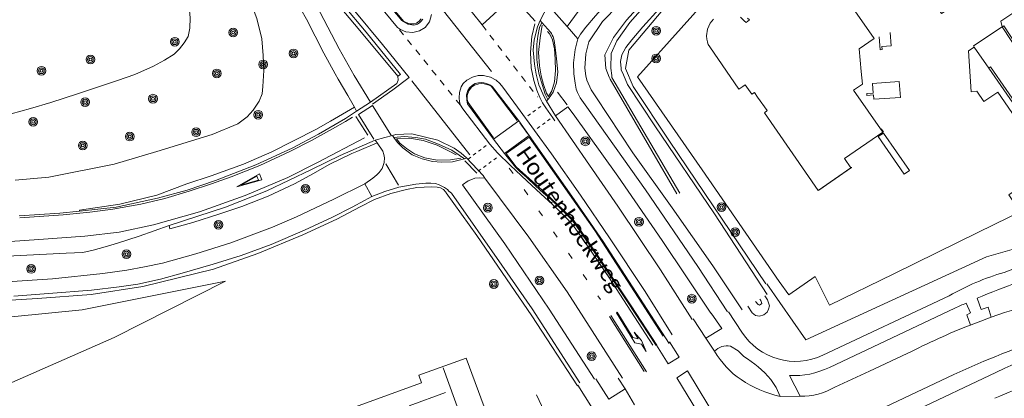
# Model space of a CAD drawing. Extents: x 177628 to 188968, y 384226 to 390673.
# Tile 97 of 256: x 182674 to 182826, y 386557 to 386616. Entities that reach past the tile are written whole.
import ezdxf

# ---------------------------------------------------------------- set-up
doc = ezdxf.new("R2010")
doc.units = 0
for name, pattern in [('VW-1-1_STREEP', [2, 1, -1]), ('VW-1-3_STREEP', [4, 1, -3]), ('VW-5050_STREEP', [1, 0.5, -0.5])]:
    doc.linetypes.add(name, pattern=pattern)
for name, color, linetype, lineweight in [('1221', 253, 'Continuous', 13), ('1237', 253, 'Continuous', 13), ('2901', 253, 'Continuous', 13), ('B-AF-CULT-GD', 253, 'HEKWERK', 13), ('B-AF-RAST-GD', 253, 'HEKWERK', 13), ('B-BP-BOOM-GD', 253, 'Continuous', 13), ('B-GB-BOUW-GD', 14, 'Continuous', 13), ('B-GB-NOKL-GD', 14, 'Continuous', 13), ('B-MK-BLOKDW-GD', 253, 'VW-BLOK50-B', 13), ('B-MK-BLOKLG-GD', 253, 'VW-1-3_STREEP', 13), ('B-MK-DRIEH-GD', 253, 'VW-HAAIETAND50-L-B', 13), ('B-MK-KANAL-GD', 253, 'VW-5050_STREEP', 13), ('B-MK-PIJL-GD', 253, 'Continuous', 13), ('B-MK-STRP-GD', 253, 'Continuous', 13), ('B-TR-SLOO-GD', 253, 'Continuous', 13), ('B-TR-TALB-GD', 253, 'Continuous', 13), ('B-TR-TALO-GD', 253, 'Continuous', 13), ('B-VH-BNDH-GD', 253, 'Continuous', 13), ('B-VH-FPAD-GD', 8, 'Continuous', 13), ('B-VH-GOOT-GD', 253, 'Continuous', 13), ('B-VH-HFDR-GD', 8, 'Continuous', 13), ('B-VH-MATE-GD', 253, 'Continuous', 13), ('B-VH-OVRG-GD', 8, 'Continuous', 13), ('B-VH-RABA-GD', 253, 'Continuous', 13), ('B-VH-WEGN-GD', 8, 'Continuous', 13), ('B-WE-VW-MARKERING_LANGS_STREEP_11-G', 253, 'VW-1-1_STREEP', 13), ('B01_T', 14, 'Continuous', 9), ('B04_T', 14, 'Continuous', 9), ('T03_F', 253, 'Continuous', 9), ('T04_F', 253, 'HAAG', 9), ('T09_F', 253, 'Continuous', 9), ('V00_F', 8, 'Continuous', 9), ('V00_T', 8, 'Continuous', 9), ('W01_F', 253, 'Continuous', 9), ('Z06', 7, 'Continuous', 9)]:
    doc.layers.add(name, color=color, linetype=linetype, lineweight=lineweight)
doc.styles.add('Legend', font='calibri.ttf')
doc.linetypes.add('HAAG', pattern='A,4,-1,[5,TOPOCAD.SHX,S=0.35,R=0,X=-0.35,Y=-0.35],-1', length=6)
doc.linetypes.add('HEKWERK', pattern='A,7,-1.5,[1,ProvNB.shx,S=0.75,R=0,X=0,Y=0],-1.5', length=10)
doc.linetypes.add('VW-BLOK50-B', pattern='A,0,-0.5,[152,NLCS.SHX,S=1,R=0,X=-0.5,Y=0],-0.5', length=1)
doc.linetypes.add('VW-HAAIETAND50-L-B', pattern='A,0,-0.5,[138,NLCS.SHX,S=1,R=0,X=-0.625,Y=0],-0.5', length=1)

# ---------------------------------------------------------------- blocks, each defined once
blk = doc.blocks.new('2901_2901', base_point=(177628.113717, 385871.174588))
at = {"layer": '2901'}
for radius in [0.675, 0.45, 0.225]:
    blk.add_circle((177628.113717, 385871.174588), radius, dxfattribs=at)
blk = doc.blocks.new('1237_1237', base_point=(177627.545238, 385871.174588))
at = {"layer": '1237'}
blk.add_polyline3d([(177631.545238, 385871.68062, 0), (177631.543372, 385870.675867, 0), (177627.545238, 385871.174588, 0)], close=True, dxfattribs=at)
blk.add_polyline3d([(177631.034959, 385871.531102, 0), (177631.035602, 385870.817499, 0), (177628.200317, 385871.178854, 0), (177631.03076, 385871.532031, 0)], dxfattribs=at)
blk = doc.blocks.new('1221_1221', base_point=(177627.545238, 385871.174588))
at = {"layer": '1221'}
blk.add_polyline3d([(177627.545238, 385871.174588, 0), (177627.545238, 385871.099588, 0), (177632.995238, 385871.099588, 0), (177633.745238, 385871.849588, 0), (177635.045238, 385871.849588, 0), (177633.245238, 385872.149588, 0), (177631.545238, 385871.849588, 0), (177632.745238, 385871.849588, 0), (177632.145238, 385871.249588, 0), (177627.545238, 385871.249588, 0)], close=True, dxfattribs=at)

msp = doc.modelspace()

# ---------------------------------------------------------------- linework, layer by layer
at = {"layer": 'B-AF-CULT-GD', "flags": 128}
msp.add_lwpolyline([(182592.045, 386543.678), (182620.753, 386555.908), (182642.328, 386563.966), (182656.422, 386567.468), (182665.481, 386569.109), (182672.91, 386569.847), (182683.818, 386570.938), (182705.977, 386575.365)], dxfattribs=at)
at = {"layer": 'B-AF-RAST-GD', "flags": 128}
for points in [[(182789.457, 386574.939), (182774.567, 386597.041), (182768.944, 386605.457), (182767.748, 386608.26), (182768.302, 386611.112), (182784.082, 386629.896), (182797.868, 386645.744)], [(182705.977, 386575.365), (182688.757, 386566.662), (182652.299, 386550.633)]]:
    msp.add_lwpolyline(points, dxfattribs=at)
at = {"layer": 'B-GB-BOUW-GD', "flags": 128}
for points in [[(182781.385, 386615.892), (182780.845, 386615.272), (182780.426, 386614.37), (182780.28, 386613.334), (182780.33, 386612.784), (182780.409, 386612.369), (182780.486, 386612.137), (182780.562, 386611.958), (182780.773, 386611.619), (182785.282, 386605.071), (182785.874, 386605.469), (182786.235, 386605.723), (182787.304, 386604.282), (182787.701, 386604.531), (182788.178, 386603.828), (182789.673, 386601.79), (182789.228, 386601.407), (182797.549, 386589.395), (182802.603, 386592.896), (182801.582, 386594.323), (182807.504, 386598.403), (182802.973, 386604.919), (182804.36, 386605.854), (182804.184, 386607.795), (182803.873, 386611.281), (182806.165, 386612.881), (182802.836, 386617.675)], [(182786.617, 386616.046), (182786.916, 386615.77), (182786.389, 386615.367), (182786.098, 386615.649), (182785.522, 386616.199)], [(182721.15, 386553.231), (182725.617, 386554.826), (182725.314, 386555.661), (182736.234, 386559.659), (182735.831, 386560.823), (182743.149, 386563.484), (182745.941, 386555.942), (182738.584, 386553.243), (182738.094, 386554.636), (182736.2, 386554.013), (182735.058, 386553.67), (182736.82, 386548.705), (182724.397, 386544.162)]]:
    msp.add_lwpolyline(points, dxfattribs=at)
at = {"layer": 'B-GB-NOKL-GD', "flags": 128}
for points in [[(182742.235, 386554.697), (182739.613, 386561.971)], [(182739.977, 386558.14), (182734.321, 386556.069)]]:
    msp.add_lwpolyline(points, dxfattribs=at)
at = {"layer": 'B-MK-BLOKDW-GD', "flags": 128}
msp.add_lwpolyline([(182728.874, 386597.335), (182726.514, 386601.151), (182728.695, 386602.516), (182731.632, 386597.839)], dxfattribs=at)
at = {"layer": 'B-MK-BLOKLG-GD', "flags": 128}
msp.add_lwpolyline([(182749.818, 386592.846), (182763.923, 386572.514)], dxfattribs=at)
at = {"layer": 'B-MK-DRIEH-GD', "flags": 128}
for points in [[(182750.139, 386619.646), (182753.808, 386615.583)], [(182738.645, 386618.407), (182747.074, 386607.813)], [(182734.778, 386606.346), (182743.714, 386594.89)], [(182757.28, 386604.627), (182758.76, 386602.64)], [(182726.124, 386600.861), (182727.945, 386597.929)], [(182751.455, 386599.847), (182752.628, 386598.187)], [(182730.715, 386593.5), (182732.682, 386590.193)], [(182742.932, 386594.007), (182744.779, 386592.09)]]:
    msp.add_lwpolyline(points, dxfattribs=at)
at = {"layer": 'B-MK-KANAL-GD', "flags": 128}
for points in [[(182752.66, 386600.936), (182754.731, 386602.436)], [(182756.142, 386600.467), (182754.09, 386598.958)], [(182743.446, 386594.26), (182743.924, 386594.616), (182746.328, 386596.404)], [(182747.838, 386594.458), (182745.287, 386592.575), (182744.931, 386592.311)]]:
    msp.add_lwpolyline(points, dxfattribs=at)
at = {"layer": 'B-MK-STRP-GD', "flags": 128}
for points in [[(182749.783, 386618.833), (182745.614, 386614.999), (182744.133, 386616.869), (182743.45, 386617.732), (182740.474, 386621.411), (182736.095, 386626.651), (182732.044, 386631.439), (182728.359, 386635.74), (182724.578, 386640.159), (182721.956, 386643.227), (182721.206, 386644.104)], [(182728.684, 386602.75), (182731.832, 386604.949), (182734.339, 386606.85), (182730.201, 386611.967), (182725.933, 386617.142), (182720.311, 386623.884), (182715.262, 386629.874), (182711.301, 386634.482), (182711.147, 386634.66), (182708.874, 386637.302)], [(182728.635, 386619.372), (182732.563, 386614.615), (182733.005, 386614.28), (182733.854, 386613.936), (182734.92, 386613.821), (182735.958, 386614.072), (182736.833, 386614.609), (182737.472, 386615.459), (182737.775, 386616.599)], [(182753.76, 386615.173), (182753.297, 386613.217), (182753.076, 386610.783), (182753.184, 386608.386), (182753.583, 386606.424), (182754.074, 386604.933), (182754.508, 386603.78), (182754.948, 386602.933), (182755.472, 386602.18), (182756.539, 386600.638), (182756.86, 386600.175)], [(182774.983, 386567.046), (182770.78, 386573.761), (182765.284, 386582.094), (182760.837, 386588.674), (182756.309, 386595.063), (182751.087, 386602.298), (182748.84, 386605.35), (182748.371, 386605.926), (182747.795, 386606.469), (182746.931, 386606.946), (182745.847, 386607.18), (182745.018, 386607.166), (182744.119, 386606.925), (182743.276, 386606.474), (182742.695, 386605.924), (182742.39, 386605.415), (182742.123, 386604.551), (182742.052, 386603.739), (182742.122, 386603.107), (182742.252, 386602.574), (182742.647, 386602.025), (182746.786, 386596.552), (182747.997, 386595.233), (182749.982, 386593.241), (182752.504, 386590.886), (182754.672, 386588.891), (182757.05, 386586.708), (182758.838, 386584.9), (182759.838, 386583.767), (182761.143, 386581.989), (182765.176, 386575.987), (182772.001, 386565.492)], [(182674.17, 386585.174), (182680.894, 386585.64), (182684.993, 386586.027), (182688.581, 386586.482), (182692.913, 386587.292), (182696.606, 386588.177), (182700.339, 386589.265), (182703.799, 386590.401), (182706.857, 386591.506), (182711.295, 386593.253), (182715.932, 386595.413), (182719.237, 386597.109), (182722.502, 386598.922), (182724.492, 386600.077), (182725.566, 386600.714)], [(182727.436, 386597.553), (182720.17, 386593.706), (182715.574, 386591.405), (182708.996, 386588.599), (182701.927, 386586.083), (182694.847, 386584.099), (182689.561, 386582.975), (182684.248, 386582.345), (182677.108, 386581.795), (182672.705, 386581.486), (182663.6, 386580.779), (182661.965, 386580.58), (182660.127, 386580.389), (182658.797, 386580.205), (182656.894, 386579.944), (182654.96, 386579.595), (182652.88, 386579.208), (182650.588, 386578.717)], [(182765.483, 386570.04), (182770.987, 386561.346)], [(182770.644, 386561.399), (182765.285, 386569.899)]]:
    msp.add_lwpolyline(points, dxfattribs=at)
at = {"layer": 'B-TR-SLOO-GD', "flags": 128}
for points in [[(182775.691, 386588.853), (182765.392, 386606.59), (182765.26, 386606.926), (182764.725, 386608.282), (182764.589, 386610.357), (182765.907, 386613.065), (182767.931, 386615.717), (182782.073, 386631.34), (182796.916, 386648.226), (182809.627, 386660.66), (182820.47, 386669.874), (182837.135, 386682.143)], [(182837.16, 386681.797), (182820.681, 386669.595), (182809.773, 386660.335), (182797.195, 386648.004), (182782.215, 386630.931), (182768.411, 386615.38), (182766.417, 386612.551), (182765.541, 386610.573), (182765.507, 386608.317), (182765.634, 386607.196), (182765.673, 386606.854), (182776.162, 386589.002)], [(182832.363, 386680.108), (182825.514, 386675.084), (182822.861, 386673.013), (182817.186, 386668.404), (182811.354, 386663.599), (182805.29, 386658.06), (182799.552, 386652.778), (182794.748, 386648.159), (182790.58, 386644.027), (182785.162, 386637.681), (182779.963, 386631.846), (182774.41, 386625.927), (182769.279, 386620.738), (182764.22, 386615.514), (182762.099, 386612.371), (182761.614, 386610.54), (182761.503, 386608.289), (182761.638, 386607.104), (182761.805, 386606.457), (182762.461, 386604.946)], [(182767.096, 386608.249), (182767.017, 386609.33), (182767.191, 386610.377), (182767.843, 386611.497), (182768.723, 386612.687), (182770.469, 386614.701), (182775.475, 386620.342), (182785.815, 386632.726), (182794.734, 386643.154), (182799.006, 386647.279), (182803.081, 386651.581), (182809.347, 386657.232), (182813.157, 386660.925), (182819.057, 386665.952), (182824.288, 386670.481), (182825.718, 386671.965), (182828.32, 386673.866)], [(182789.668, 386573.303), (182781.534, 386585.81), (182772.318, 386599.411), (182768.062, 386605.784), (182767.432, 386607.279), (182767.111, 386608.038), (182767.096, 386608.249)], [(182762.461, 386604.946), (182763.168, 386603.873), (182768.879, 386595.2), (182774.956, 386586.716), (182781.266, 386577.767), (182785.789, 386570.949)]]:
    msp.add_lwpolyline(points, dxfattribs=at)
at = {"layer": 'B-TR-TALB-GD', "flags": 128}
msp.add_lwpolyline([(182673.489, 386590.989), (182678.685, 386591.449), (182688.776, 386593.461), (182695.383, 386595.446), (182703.885, 386598.069), (182707.881, 386599.705), (182709.312, 386600.774), (182710.23, 386601.799), (182711.157, 386603.234), (182711.656, 386604.356), (182711.747, 386605.474), (182711.899, 386607.934), (182711.813, 386610.257), (182711.56, 386612.868), (182710.786, 386615.973), (182709.745, 386618.88), (182708.43, 386621.903), (182707.148, 386624.203), (182705.357, 386626.572), (182703.807, 386628.511), (182702.783, 386629.835), (182702.154, 386630.598), (182701.749, 386631.073), (182700.055, 386632.894)], dxfattribs=at)
at = {"layer": 'B-TR-TALO-GD', "flags": 128}
msp.add_lwpolyline([(182696.896, 386631.288), (182698.168, 386628.631), (182699.011, 386625.624), (182699.158, 386624.679), (182699.273, 386623.606), (182699.36, 386621.528), (182699.495, 386620.543), (182699.801, 386619.41), (182700.04, 386618.532), (182700.395, 386617.249), (182700.535, 386616.097), (182700.475, 386614.493), (182700.208, 386613.229), (182699.598, 386612.216), (182698.86, 386611.291), (182698.02, 386610.497), (182696.558, 386609.533), (182694.858, 386608.62), (182691.962, 386607.32), (182689.277, 386606.393), (182683.082, 386604.347), (182679.006, 386603.022), (182675.849, 386602.094), (182672.842, 386601.26)], dxfattribs=at)
at = {"layer": 'B-VH-BNDH-GD', "flags": 128}
for points in [[(182736.178, 386615.968), (182735.882, 386615.558), (182735.452, 386615.257), (182735.14, 386615.17), (182734.791, 386615.153), (182734.394, 386615.19), (182734.124, 386615.252), (182733.777, 386615.416), (182733.48, 386615.599), (182729.258, 386620.722)], [(182754.9, 386614.957), (182754.559, 386613.012), (182754.342, 386610.749), (182754.456, 386608.686), (182754.742, 386607.121), (182755.093, 386605.798), (182755.581, 386604.471), (182755.884, 386603.918), (182756.389, 386604.827), (182756.792, 386606.188), (182756.958, 386607.939), (182756.887, 386609.67), (182756.772, 386611.304), (182756.499, 386612.671), (182756.097, 386613.55), (182755.727, 386613.962)], [(182747.398, 386597.546), (182743.456, 386602.985), (182743.32, 386603.463), (182743.324, 386604.093), (182743.567, 386604.81), (182743.955, 386605.393), (182744.434, 386605.676), (182745.127, 386605.9), (182745.484, 386605.921), (182745.918, 386605.871), (182746.289, 386605.801), (182746.678, 386605.669), (182746.991, 386605.506), (182751.04, 386600.197)], [(182742.305, 386594.372), (182740.741, 386594.117), (182738.67, 386594.072), (182736.741, 386594.458), (182735.175, 386595.062), (182733.94, 386595.867), (182732.916, 386596.73), (182732.392, 386597.407), (182734.414, 386597.473), (182736.491, 386597.149), (182738.679, 386596.391), (182740.524, 386595.488), (182741.63, 386594.921)], [(182773.591, 386566.882), (182763.032, 386583.21), (182752.863, 386597.666), (182749.316, 386595.122), (182750.88, 386593.077), (182752.35, 386591.688), (182755.362, 386589.009), (182758.059, 386586.476), (182758.966, 386585.559), (182759.663, 386584.885), (182763.232, 386579.708), (182768.642, 386571.575), (182772.605, 386565.491)]]:
    msp.add_lwpolyline(points, dxfattribs=at)
at = {"layer": 'B-VH-FPAD-GD', "flags": 128}
for points in [[(182758.752, 386614.779), (182760.453, 386617.089), (182763.977, 386621.062), (182768.606, 386626.166), (182773.332, 386631.406), (182777.15, 386635.745), (182783.783, 386643.09), (182787.834, 386647.464), (182791.482, 386651.28), (182794.615, 386654.278), (182798.768, 386658.284), (182802.61, 386661.748), (182806.135, 386664.764), (182806.976, 386665.462), (182810.049, 386668.014), (182815.816, 386672.62), (182820.265, 386676.053), (182824.827, 386679.521), (182826.859, 386680.907)], [(182823.156, 386675.264), (182817.175, 386670.655), (182810.5, 386665.232), (182808.533, 386663.561), (182804.745, 386660.341), (182799.508, 386655.636), (182794.482, 386650.797), (182790.011, 386646.175), (182784.246, 386639.83), (182779.112, 386634.165), (182772.575, 386626.984), (182766.728, 386620.455), (182763.124, 386616.388), (182761.658, 386614.648), (182760.831, 386613.548), (182760.416, 386612.838), (182759.998, 386611.177), (182759.739, 386609.158), (182759.8, 386607.445), (182759.969, 386605.973), (182760.151, 386605.075), (182760.33, 386604.537), (182760.539, 386604.127), (182760.768, 386603.706)], [(182705.313, 386635.338), (182707.847, 386632.038), (182709.228, 386630.239), (182713.582, 386624.194), (182715.87, 386620.606), (182718.493, 386615.917), (182721.173, 386610.659), (182722.915, 386607.434), (182723.388, 386606.628), (182724.874, 386604.098), (182725.891, 386602.269), (182726.22, 386601.676)], [(182728.353, 386603.077), (182725.834, 386607.191), (182723.539, 386611.303), (182720.568, 386616.941), (182719.049, 386619.837), (182717.288, 386622.788), (182715.78, 386625.19), (182712.303, 386630.04), (182709.748, 386633.48), (182709.175, 386634.251), (182707.469, 386636.527)], [(182756.258, 386617.562), (182758.752, 386614.779)], [(182755.76, 386603.447), (182755.876, 386603.574), (182756.569, 386604.625), (182757.106, 386606.061), (182757.293, 386607.721), (182757.117, 386609.767), (182756.924, 386611.518), (182756.735, 386612.617), (182756.586, 386613.166), (182756.46, 386613.421), (182756.328, 386613.672), (182756.226, 386613.813), (182754.833, 386615.4)], [(182760.768, 386603.706), (182761.512, 386602.659), (182770.859, 386589.494), (182778.965, 386577.625), (182783.536, 386570.633)], [(182758.88, 386602.33), (182756.953, 386600.941)], [(182780.949, 386570.443), (182773.419, 386581.673), (182766.596, 386591.593), (182759.67, 386601.231), (182758.88, 386602.33)], [(182747.36, 386597.349), (182751.278, 386600.145)], [(182742.915, 386594.304), (182741.051, 386593.844), (182739.345, 386593.772), (182737.944, 386593.883), (182736.344, 386594.273), (182734.81, 386594.929), (182733.383, 386595.989), (182732.54, 386596.819), (182731.994, 386597.571)], [(182752.898, 386597.909), (182749.091, 386595.112)], [(182670.568, 386575.181), (182679.266, 386575.726), (182686.992, 386576.538), (182690.717, 386577.098), (182693.478, 386577.609), (182696.238, 386578.171), (182701.385, 386579.623), (182706.767, 386581.321), (182713.21, 386583.725), (182716.952, 386585.332), (182722.705, 386588.038), (182727.51, 386590.449), (182728.753, 386591.28), (182729.344, 386591.811), (182729.728, 386592.155), (182730.195, 386592.794), (182730.483, 386593.726), (182730.538, 386594.463), (182730.426, 386594.972), (182730.254, 386595.474), (182729.378, 386596.75), (182729.081, 386597.183)], [(182746.057, 386591.29), (182745.207, 386591.361), (182744.509, 386591.308), (182743.852, 386591.062), (182743.463, 386590.866), (182742.574, 386590.289)], [(182740.043, 386589.048), (182739.984, 386589.13), (182739.63, 386589.542), (182739.164, 386589.808), (182738.68, 386589.929), (182737.81, 386589.973), (182735.539, 386589.876), (182733.914, 386589.556), (182731.526, 386588.905), (182728.973, 386588.008), (182726.788, 386586.847), (182723.177, 386584.938), (182717.936, 386582.544), (182710.971, 386579.644), (182704.096, 386577.216), (182693.221, 386574.524), (182685.24, 386573.322), (182676.943, 386572.697), (182668.503, 386572.193)], [(182742.574, 386590.289), (182749.121, 386581.149), (182755.983, 386571.015), (182762.961, 386560.24)], [(182760.343, 386559.197), (182753.317, 386570.018), (182744.798, 386582.411), (182740.043, 386589.048)]]:
    msp.add_lwpolyline(points, dxfattribs=at)
at = {"layer": 'B-VH-GOOT-GD', "flags": 128}
for points in [[(182732.57, 386607.061), (182732.987, 386607.354), (182727.72, 386613.885), (182720.57, 386622.406), (182712.428, 386632.097), (182710.717, 386634.202), (182708.406, 386637.044)], [(182754.578, 386615.689), (182754.153, 386614.715), (182753.677, 386612.678), (182753.517, 386611.119), (182753.682, 386608.943), (182753.957, 386607.392), (182754.362, 386605.753), (182754.994, 386604.332), (182755.174, 386603.978), (182755.546, 386603.213)], [(182731.751, 386597.905), (182732.284, 386598.041), (182734.754, 386598.177), (182738.774, 386597.162), (182741.279, 386595.964), (182742.403, 386595.182), (182743.205, 386594.437)], [(182673.283, 386573.062), (182678.607, 386573.46), (182685.277, 386573.992), (182689.545, 386574.469), (182692.4, 386574.932), (182695.91, 386575.701), (182699.274, 386576.592), (182704.078, 386577.976), (182708.372, 386579.356), (182713.009, 386581.044), (182718.16, 386583.248), (182722.524, 386585.278), (182725.544, 386586.838), (182727.446, 386587.861), (182728.563, 386588.472), (182730.585, 386589.25), (182732.741, 386589.894), (182735.356, 386590.392), (182736.895, 386590.549), (182737.673, 386590.535), (182738.43, 386590.461), (182738.981, 386590.26), (182739.81, 386589.875), (182740.259, 386589.523), (182740.495, 386589.316)], [(182740.495, 386589.316), (182740.878, 386588.98), (182748.684, 386577.829), (182753.335, 386571.076), (182760.699, 386559.653)]]:
    msp.add_lwpolyline(points, dxfattribs=at)
at = {"layer": 'B-VH-HFDR-GD', "flags": 128}
for points in [[(182707.764, 386636.69), (182710.222, 386633.757), (182715.832, 386627.063), (182726.486, 386614.471), (182732.57, 386607.061)], [(182729.34, 386620.334), (182733.214, 386615.706), (182734.164, 386615.119), (182735.065, 386614.986), (182735.611, 386615.12), (182735.939, 386615.3), (182736.215, 386615.562), (182736.444, 386615.896)], [(182674.071, 386585.462), (182680.361, 386585.867), (182683.391, 386586.205), (182689.079, 386586.839), (182695.439, 386588.2), (182700.056, 386589.468), (182704.415, 386590.958), (182710.635, 386593.373), (182716.266, 386595.943), (182720.341, 386598.122), (182724.505, 386600.549), (182726.22, 386601.676), (182728.353, 386603.077), (182732.434, 386605.922), (182732.656, 386606.464), (182732.57, 386607.061)], [(182743.381, 386602.772), (182743.244, 386603.382), (182743.225, 386604.2), (182743.405, 386604.884), (182743.674, 386605.279), (182744.107, 386605.662), (182744.537, 386605.938), (182745.066, 386606.07), (182745.56, 386606.091), (182745.892, 386606.058), (182746.288, 386605.937), (182746.896, 386605.7), (182747.214, 386605.444)], [(182672.243, 386579.212), (182681.353, 386579.707), (182683.92, 386579.827), (182685.538, 386580.177), (182687.357, 386580.682), (182689.296, 386581.267), (182692.609, 386582.319), (182697.281, 386583.96), (182705.954, 386586.811), (182712.375, 386589.364), (182719.255, 386592.621), (182723.67, 386594.781), (182729.081, 386597.183), (182730.573, 386597.605), (182731.751, 386597.905)], [(182731.994, 386597.571), (182731.751, 386597.905)], [(182731.994, 386597.571), (182733.561, 386597.726), (182735.369, 386597.614), (182736.863, 386597.333), (182738.884, 386596.572), (182740.915, 386595.635), (182742.086, 386594.849), (182742.915, 386594.304)], [(182743.205, 386594.437), (182742.915, 386594.304)], [(182743.205, 386594.437), (182745.758, 386591.694), (182746.057, 386591.29)], [(182746.057, 386591.29), (182752.815, 386582.16), (182758.751, 386573.705), (182767.3, 386560.39)]]:
    msp.add_lwpolyline(points, dxfattribs=at)
at = {"layer": 'B-VH-MATE-GD', "flags": 128}
for points in [[(182758.752, 386614.779), (182760.416, 386612.838)], [(182727.51, 386590.449), (182728.563, 386588.472)]]:
    msp.add_lwpolyline(points, dxfattribs=at)
at = {"layer": 'B-VH-OVRG-GD', "flags": 128}
msp.add_lwpolyline([(182822.553, 386620.689), (182816.606, 386616.756), (182806.631, 386631.082), (182805.197, 386630.063), (182793.685, 386639.588), (182780.498, 386624.36), (182783.108, 386622.074), (182769.635, 386606.971), (182779.615, 386592.593), (182791.52, 386575.316)], dxfattribs=at)
at = {"layer": 'B-VH-RABA-GD', "flags": 128}
for points in [[(182725.891, 386602.269), (182722.211, 386600.141), (182719.915, 386598.813), (182713.152, 386595.397), (182708.726, 386593.487), (182703.734, 386591.651), (182699.993, 386590.434), (182695.384, 386588.67), (182689.638, 386587.261), (182683.43, 386586.366), (182683.391, 386586.205)], [(182697.281, 386583.96), (182697.346, 386583.481), (182700.911, 386584.423), (182705.115, 386585.772), (182708.491, 386586.942), (182712.574, 386588.541), (182716.614, 386590.438), (182719.555, 386592.017), (182721.977, 386593.391), (182725.468, 386595.097), (182726.255, 386595.43), (182729.378, 386596.75)]]:
    msp.add_lwpolyline(points, dxfattribs=at)
at = {"layer": 'B-VH-WEGN-GD', "flags": 128}
for points in [[(182755.793, 386618.082), (182754.578, 386615.689)], [(182754.833, 386615.4), (182754.578, 386615.689)], [(182754.833, 386615.4), (182754.482, 386614.615), (182754.212, 386613.258), (182754.059, 386612.045), (182754.056, 386610.709), (182754.086, 386609.654), (182754.245, 386608.411), (182754.438, 386607.313), (182754.767, 386606.128), (182755.149, 386604.956), (182755.376, 386604.302), (182755.76, 386603.447)], [(182747.214, 386605.444), (182751.278, 386600.145), (182752.898, 386597.909), (182759.496, 386588.536), (182764.331, 386581.531), (182774.494, 386565.749)], [(182755.546, 386603.213), (182755.76, 386603.447)], [(182743.381, 386602.772), (182747.36, 386597.349), (182749.091, 386595.112), (182750.786, 386592.998), (182751.385, 386592.362), (182752.5, 386591.413), (182753.886, 386590.104), (182755.107, 386589.003), (182756.289, 386587.978), (182757.834, 386586.5), (182758.727, 386585.649), (182759.489, 386584.843), (182760.2, 386583.901), (182762.842, 386580.079), (182768.096, 386572.154), (182772.514, 386565.41)], [(182755.546, 386603.213), (182756.953, 386600.941)], [(182756.953, 386600.941), (182762.226, 386593.328), (182766.606, 386586.99), (182773.165, 386577.139), (182778.066, 386569.461)]]:
    msp.add_lwpolyline(points, dxfattribs=at)
at = {"layer": 'B-WE-VW-MARKERING_LANGS_STREEP_11-G', "flags": 128}
for points in [[(182742.252, 386602.574), (182732.563, 386614.615)], [(182745.614, 386614.999), (182754.147, 386603.874)]]:
    msp.add_lwpolyline(points, dxfattribs=at)
at = {"layer": 'B01_T', "linetype": 'Continuous'}
for points in [[(182807.277, 386598.943), (182807.601, 386598.474), (182807.503, 386598.406)], [(182802.681, 386592.984), (182802.702, 386592.953), (182797.628, 386589.442), (182797.624, 386589.447)]]:
    msp.add_lwpolyline(points, dxfattribs=at)
at = {"layer": 'B04_T', "linetype": 'Continuous'}
for points in [[(182823.893, 386608.308), (182824.179, 386608.506), (182831.416, 386597.992), (182835.269, 386600.538), (182825.959, 386614.686)], [(182825.959, 386614.686), (182826.215, 386614.854), (182830.142, 386608.882)], [(182830.142, 386608.882), (182835.69, 386600.467), (182831.307, 386597.565), (182823.893, 386608.308)]]:
    msp.add_lwpolyline(points, dxfattribs=at)
at = {"layer": 'T03_F', "linetype": 'Continuous'}
msp.add_lwpolyline([(182840.827, 386584.078), (182823.514, 386579.109), (182795.624, 386566.292), (182789.591, 386574.964)], dxfattribs=at)
at = {"layer": 'T04_F', "linetype": 'HAAG'}
msp.add_lwpolyline([(182754.036, 386557.771), (182762.939, 386538.745), (182781.926, 386503.918), (182791.01, 386485.59)], dxfattribs=at)
at = {"layer": 'T09_F', "linetype": 'Continuous'}
msp.add_lwpolyline([(182786.667, 386571.481), (182787.347, 386570.463), (182787.844, 386570.062), (182788.49, 386569.955), (182789.114, 386570.163), (182789.632, 386570.557), (182789.853, 386571.023), (182789.999, 386571.579), (182789.684, 386572.476), (182789.306, 386573.082)], dxfattribs=at)
at = {"layer": 'V00_F', "linetype": 'Continuous'}
for points in [[(182821.054, 386568.587), (182820.481, 386570.186), (182821.05, 386570.45), (182820.396, 386571.985)], [(182822.097, 386572.733), (182822.735, 386570.998), (182823.813, 386571.37), (182824.264, 386569.795)], [(182781.54, 386564.54), (182780.2, 386566.531)], [(182769.16, 386556.23), (182767.72, 386558.711)], [(182794.752, 386557.561), (182791.666, 386557.552)]]:
    msp.add_lwpolyline(points, dxfattribs=at)
at = {"layer": 'V00_T', "linetype": 'Continuous'}
for points in [[(182825.959, 386614.686), (182825.732, 386615.583), (182829.931, 386618.383)], [(182821.652, 386611.58), (182821.525, 386611.769), (182825.959, 386614.686)], [(182808.671, 386613.811), (182808.82, 386611.775), (182807.378, 386611.668), (182807.416, 386611.187), (182807.136, 386611.153), (182806.975, 386613.182)], [(182821.652, 386611.58), (182820.782, 386611.019), (182821.157, 386604.677), (182822.035, 386604.748), (182823.134, 386603.153), (182825.31, 386604.627), (182831.337, 386595.857), (182829.308, 386594.446), (182831.204, 386591.637), (182826.98, 386588.718), (182828.761, 386586.118), (182824.804, 386584.171), (182819.148, 386581.384), (182809.227, 386576.52), (182799.293, 386571.668), (182797.081, 386576.076), (182792.975, 386573.235), (182791.525, 386575.328)], [(182823.893, 386608.308), (182821.652, 386611.58)], [(182810.04, 386606.27), (182810.241, 386603.801), (182806.107, 386603.511), (182806.061, 386604.169), (182805.063, 386604.099), (182805.042, 386604.399), (182806.04, 386604.469), (182805.935, 386605.965), (182810.04, 386606.27)], [(182806.824, 386597.73), (182807.63, 386598.285), (182811.659, 386592.506), (182810.84, 386591.935), (182806.824, 386597.73)], [(182817.78, 386573.121), (182798.275, 386563.939)], [(182780.2, 386566.531), (182782.65, 386568.031), (182780.995, 386570.446)], [(182785.75, 386567.481), (182783.677, 386570.653)], [(182818.65, 386571.181), (182799.258, 386562.04)], [(182778.245, 386569.522), (182780.2, 386566.531)], [(182774.584, 386565.989), (182776.06, 386563.631), (182774.38, 386562.611), (182772.557, 386565.449)], [(182786.05, 386563.741), (182785.16, 386564.601), (182783.969, 386565.341)], [(182811.26, 386564.16), (182805.44, 386561.427), (182800.13, 386559.001)], [(182782.14, 386553.561), (182777.33, 386561.49), (182775.72, 386560.411), (182780.5, 386552.53)], [(182794.752, 386557.561), (182793.09, 386560.781)], [(182818.505, 386560.953), (182798.135, 386551.31)], [(182824.97, 386561.271), (182799.34, 386549.091)], [(182767.95, 386548.361), (182767.47, 386548.071), (182760.407, 386559.279)], [(182763.177, 386560.247), (182765.19, 386557.121), (182767.72, 386558.711)], [(182767.72, 386558.711), (182766.646, 386560.367)], [(182791.666, 386557.552), (182791.039, 386558.919), (182790.219, 386560.181)]]:
    msp.add_lwpolyline(points, dxfattribs=at)
for centre, radius, start, end in [((182856.973, 386495.368), 86.957, 100.09082, 110.68422), ((182837.075, 386539.455), 38.803, 106.18586, 119.8176), ((182865.269, 386476.66), 93.718, 100.5279, 115.46756), ((182794.013, 386572.783), 9.817, 212.68717, 295.73162), ((182783.473, 386562.762), 2.627, 79.11413, 137.3874), ((182876.279, 386435.417), 138.192, 108.0184, 114.71278), ((182793.351, 386571.402), 13.66, 210.15688, 235.53497), ((182775.982, 386547.73), 18.913, 41.1721, 57.83843), ((182793.778, 386573.147), 12.385, 266.81367, 296.25957), ((182861.683, 386473.525), 91.47, 105.72819, 113.74581), ((182795.541, 386574.957), 17.831, 236.19749, 257.44881), ((182794.889, 386567.811), 10.251, 269.23287, 300.74664)]:
    msp.add_arc(centre, radius, start, end, dxfattribs=at)
at = {"layer": 'V00_T', "linetype": 'Continuous', "extrusion": (0, 0, -1)}
for centre, radius, start, end in [((-182865.613, 386471.448), 110.237, 66.74995, 73.95131), ((-182861.229, 386466.638), 109.58, 70.28561, 79.4599), ((-182867.203, 386468.039), 113.999, 64.79176, 65.75788), ((-182861.202, 386466.718), 109.495, 62.86328, 68.4897), ((-182861.821, 386465.126), 111.203, 68.49387, 70.26108)]:
    msp.add_arc(centre, radius, start, end, dxfattribs=at)
at = {"layer": 'W01_F', "linetype": 'Continuous'}
msp.add_lwpolyline([(182787.875, 386572.214), (182788.273, 386571.75), (182788.468, 386571.679), (182788.821, 386571.939), (182788.684, 386572.381), (182788.532, 386572.613)], dxfattribs=at)

# ---------------------------------------------------------------- block references
at = {"layer": 'B-BP-BOOM-GD'}
for p in [(182707.148, 386613.827, 26.132), (182772.51, 386614.107, 26.042), (182698.135, 386612.405, 25.361), (182716.489, 386610.599, 26.894), (182685.092, 386609.656, 25.072), (182711.771, 386608.896, 26.552), (182772.489, 386609.822, 25.754), (182677.523, 386607.917, 24.937), (182704.635, 386607.504, 25.955), (182684.273, 386603.05, 25.339), (182694.767, 386603.592, 25.585), (182676.258, 386600.018, 25.351), (182711.031, 386601.112, 26.471), (182701.419, 386598.401, 26.195), (182691.168, 386597.73, 25.879), (182761.564, 386597.002, 26.813), (182683.907, 386596.361, 25.717), (182718.323, 386589.655, 26.462), (182746.514, 386586.736, 26.84), (182782.593, 386586.816, 26.162), (182769.855, 386584.567, 26.69), (182704.881, 386584.08, 26.533), (182784.694, 386582.957, 26.114), (182690.655, 386579.538, 26.266), (182675.942, 386577.266, 26.033), (182754.467, 386575.468, 26.615), (182747.413, 386574.93, 26.483), (182778.016, 386572.661, 26.459), (182762.535, 386563.774, 26.081)]:
    msp.add_blockref('2901_2901', p, dxfattribs=at)
at = {"layer": 'B-MK-PIJL-GD'}
for name, p, rotation in [('1237_1237', (182707.711, 386589.975, 26.337), 22.302834), ('1221_1221', (182766.417, 386570.53, 26.349), 301.7335209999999)]:
    msp.add_blockref(name, p, dxfattribs=dict(at, rotation=rotation))

# ---------------------------------------------------------------- texts
at = {"layer": 'Z06', "style": 'Legend'}
msp.add_text('Houtenhoekweg', height=2.5, rotation=304.58204, dxfattribs=at).set_placement((182750.785, 386595.084))

doc.saveas('drawing.dxf')
